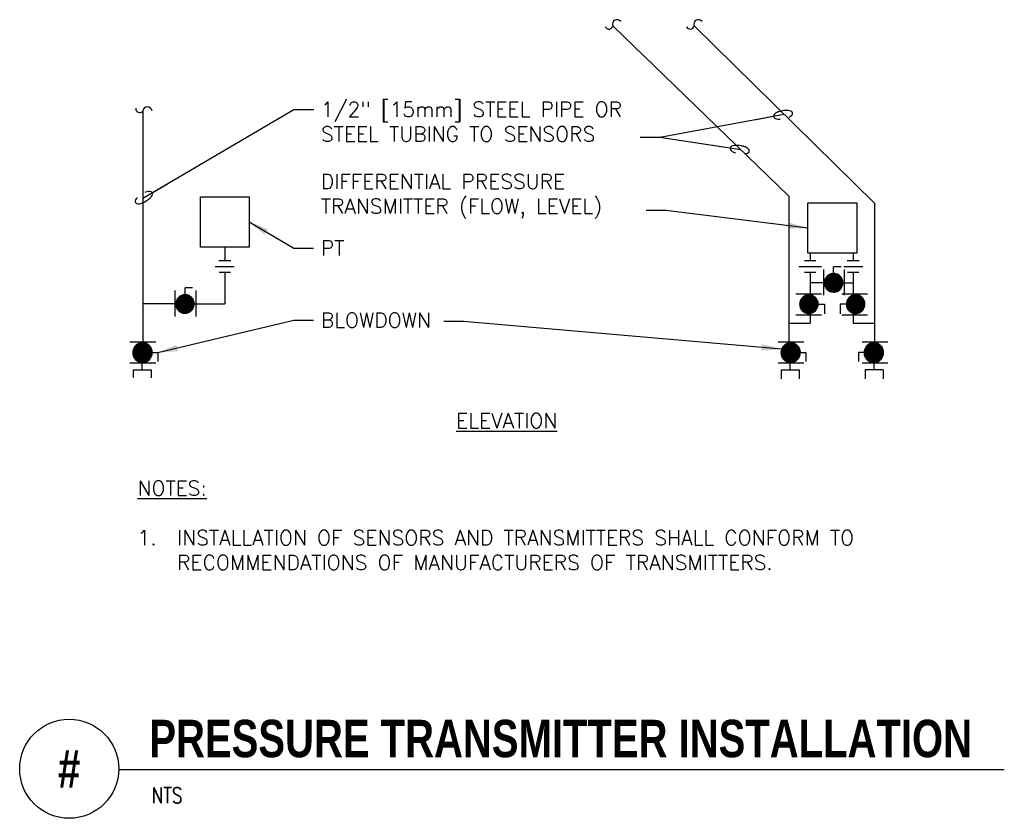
# Model space of a CAD drawing. Header units: inches. Extents: x 0.69 to 6.9, y 0.19 to 5.23.
import ezdxf
from ezdxf.enums import TextEntityAlignment as Align

# ---------------------------------------------------------------- set-up
doc = ezdxf.new("R2010")
doc.units = ezdxf.units.IN
doc.header["$MEASUREMENT"] = 0
for name, color, linetype in [('M-DETL-DIMS', 2, 'Continuous'), ('M-DETL-MEDM', 4, 'Continuous'), ('M-DETL-TEXT', 2, 'Continuous'), ('M-DETL-THIN', 2, 'Continuous')]:
    doc.layers.add(name, color=color, linetype=linetype)
doc.styles.add('BOLD', font='bold.shx', dxfattribs={"width": 0.9})
doc.styles.add('Romans', font='romans.shx')
doc.dimstyles.new('VA-Lead', dxfattribs={"dimtxt": 0.09375, "dimasz": 0.125, "dimexe": 0.125, "dimexo": 0.03125, "dimgap": 0.02, "dimtad": 1, "dimdec": 5, "dimzin": 0, "dimdsep": 46, "dimlunit": 4, "dimtxsty": 'Romans', "dimcen": 0.125, "dimclrd": 256, "dimclre": 256, "dimclrt": 256, "dimadec": 0, "dimazin": 0, "dimtfac": 1, "dimtdec": 5, "dimtofl": 0, "dimtmove": 0, "dimatfit": 3, "dimfxl": 1, "dimfrac": 2, "dimtolj": 1, "dimtzin": 0, "dimlwd": -1, "dimlwe": -1, "dimarcsym": 0})
doc.dimstyles.new('VA-Loop', dxfattribs={"dimtxt": 0.09375, "dimasz": 0.18, "dimexe": 0.125, "dimexo": 0.0625, "dimgap": 0.09, "dimtad": 0, "dimtih": 1, "dimtoh": 1, "dimdec": 4, "dimzin": 0, "dimdsep": 46, "dimtxsty": 'Romans', "dimcen": 0.09, "dimclrd": 256, "dimclre": 256, "dimclrt": 256, "dimadec": 0, "dimazin": 0, "dimtfac": 1, "dimtdec": 4, "dimtofl": 0, "dimtmove": 0, "dimatfit": 3, "dimldrblk": 'dimloop1', "dimfxl": 1, "dimtolj": 1, "dimtzin": 0, "dimlwd": -1, "dimlwe": -1, "dimarcsym": 0})

# ---------------------------------------------------------------- blocks, each defined once
blk = doc.blocks.new('dimloop1')
blk.add_line((-0.383, 0), (-1, 0))
blk.add_lwpolyline([(0.15, -0.121, 0.038212), (0.207, -0.1, 0.102096), (0.278, -0.047, 0.184921), (0.296, 0, 0.184921), (0.278, 0.047, 0.102096), (0.207, 0.099, 0.060952), (0.115, 0.129, 0.047258), (-0.008, 0.14), (-0.078, 0.14, 0.047258), (-0.202, 0.129, 0.060952), (-0.294, 0.099, 0.102096), (-0.365, 0.047, 0.184921), (-0.383, 0, 0.184921), (-0.365, -0.047, 0.102096), (-0.294, -0.1, 0.060952), (-0.202, -0.129, 0.011023), (-0.173, -0.134, 0.047258)], format="xyb")

msp = doc.modelspace()

# ---------------------------------------------------------------- linework, layer by layer
at = {"layer": 'M-DETL-MEDM'}
for p, q in [((2.0423, 3.6698), (1.9224, 3.6698)), ((2.0201, 3.7062), (1.9446, 3.7062)), ((5.7495, 3.6698), (5.6074, 3.6698)), ((5.714, 3.7062), (5.6429, 3.7062)), ((5.8738, 3.6698), (5.8264, 3.6698)), ((5.8264, 3.6265), (5.8264, 3.6698)), ((6.0107, 3.6698), (5.8908, 3.6698)), ((5.9885, 3.7062), (5.913, 3.7062)), ((2.0179, 3.6333), (1.9468, 3.6333)), ((5.714, 3.6333), (5.6429, 3.6333)), ((5.762, 3.6532), (5.762, 3.4904)), ((5.8938, 3.6532), (5.8938, 3.4904)), ((5.9863, 3.6333), (5.9152, 3.6333)), ((1.6669, 3.5193), (1.6669, 3.3564)), ((1.7313, 3.4926), (1.7313, 3.5363)), ((1.7787, 3.5363), (1.7313, 3.5363)), ((1.7987, 3.5193), (1.7987, 3.3564)), ((5.7499, 3.4959), (5.587, 3.4959)), ((6.0407, 3.4959), (5.8779, 3.4959)), ((5.7285, 3.4335), (5.7682, 3.4335)), ((5.7682, 3.4335), (5.7682, 3.3721)), ((5.8679, 3.4335), (5.8679, 3.3721)), ((5.9062, 3.4335), (5.8679, 3.4335)), ((5.7499, 3.3641), (5.587, 3.3641)), ((6.0407, 3.3641), (5.8779, 3.3641)), ((1.5462, 3.1936), (1.3834, 3.1936)), ((5.6386, 3.1936), (5.4757, 3.1936)), ((6.1692, 3.1934), (6.0063, 3.1934)), ((1.525, 3.1275), (1.5596, 3.1275)), ((1.5596, 3.1275), (1.5596, 3.0708)), ((5.6168, 3.1275), (5.6522, 3.1275)), ((5.6522, 3.1275), (5.6522, 3.0708)), ((6.0201, 3.1275), (5.9839, 3.1275)), ((5.9839, 3.1275), (5.9839, 3.0708)), ((1.5462, 3.0618), (1.3834, 3.0618)), ((5.6386, 3.0618), (5.4757, 3.0618)), ((6.1692, 3.0616), (6.0063, 3.0616)), ((1.4037, 3.0196), (1.517, 3.0196)), ((1.4037, 3.0196), (1.4037, 2.9708)), ((1.517, 3.0196), (1.517, 2.9674)), ((5.4963, 3.0196), (5.4963, 2.9611)), ((5.4963, 3.0196), (5.6096, 3.0196)), ((5.6096, 3.0196), (5.6096, 2.9611)), ((6.1398, 3.0196), (6.0265, 3.0196)), ((6.0265, 3.0196), (6.0265, 2.9611)), ((6.1398, 3.0196), (6.1398, 2.9611))]:
    msp.add_line(p, q, dxfattribs=at)
for points in [[(1.8281, 4.1113), (2.1366, 4.1113), (2.1366, 3.7935), (1.8281, 3.7935)], [(5.6638, 4.0732), (5.9723, 4.0732), (5.9723, 3.7554), (5.6638, 3.7554)]]:
    msp.add_lwpolyline(points, close=True, dxfattribs=at)
at = {"layer": 'M-DETL-TEXT'}
msp.add_line((1.3125, 0.4951), (6.9044, 0.4951), dxfattribs=at)
msp.add_circle((1, 0.5), 0.3125, dxfattribs=at)
for centre, radius, start, end in [((4.4594, 5.2001), 0.0295, 37.28503, 199.28259), ((4.973, 5.2001), 0.0295, 37.28503, 199.28259), ((4.407, 5.1955), 0.0251, 207.97589, 348.26481), ((4.9206, 5.1955), 0.0251, 206.23629, 348.26481), ((1.4452, 4.6684), 0.0251, 173.21847, 321.47099), ((1.494, 4.649), 0.0295, 10.49121, 172.48877)]:
    msp.add_arc(centre, radius, start, end, dxfattribs=at)
at = {"layer": 'M-DETL-THIN'}
for p, q in [((4.4316, 5.1904), (5.5437, 4.116)), ((4.9452, 5.1904), (6.0854, 4.071)), ((1.4648, 4.6528), (1.4648, 3.188)), ((5.5437, 4.116), (5.5437, 3.188)), ((6.0854, 4.071), (6.0854, 3.1889)), ((1.9823, 3.7935), (1.9823, 3.7062)), ((5.6785, 3.7554), (5.6785, 3.7062)), ((5.9507, 3.7554), (5.9507, 3.7062)), ((1.9823, 3.6333), (1.9823, 3.4348)), ((5.6785, 3.6333), (5.6785, 3.4915)), ((5.9507, 3.6333), (5.9507, 3.4901)), ((5.7679, 3.5683), (5.6785, 3.5683)), ((5.885, 3.5683), (5.9507, 3.5683)), ((1.6728, 3.4348), (1.4648, 3.4348)), ((1.7898, 3.4348), (1.9823, 3.4348)), ((5.6785, 3.3755), (5.6785, 3.3143)), ((5.9507, 3.3769), (5.9507, 3.3143)), ((5.5437, 3.3143), (5.6785, 3.3143)), ((5.9507, 3.3143), (6.0854, 3.3143)), ((1.4604, 3.0196), (1.4604, 3.066)), ((5.5529, 3.0196), (5.5529, 3.066)), ((6.0832, 3.0196), (6.0832, 3.066))]:
    msp.add_line(p, q, dxfattribs=at)

# ---------------------------------------------------------------- texts
at = {"layer": 'M-DETL-DIMS', "char_height": 0.09375, "attachment_point": 1, "style": 'Romans'}
for s, insert, width in [('{\\LNOTES:\\P\\P}1. ', (1.4312, 2.3185), 7.385117), ('{\\L\\P\\P}INSTALLATION OF SENSORS AND TRANSMITTERS SHALL CONFORM TO RECOMMENDATIONS OF MANUFACTURERS OF TRANSMITTERS.', (1.6812, 2.3185), 5.385117)]:
    msp.add_mtext(s, dxfattribs=dict(at, insert=insert, width=width))
at = {"layer": 'M-DETL-TEXT', "width": 0.8}
for s, height, style, p in [('PRESSURE TRANSMITTER INSTALLATION', 0.23622, 'BOLD', (1.5062, 0.5732)), ('NTS', 0.09843, 'Romans', (1.5201, 0.2834))]:
    msp.add_text(s, height=height, dxfattribs=dict(at, style=style)).set_placement(p)
at = {"layer": 'M-DETL-TEXT', "style": 'BOLD', "width": 0.8}
msp.add_text('#', height=0.2362, dxfattribs=at).set_placement((1, 0.5), align=Align.MIDDLE)
at = {"layer": 'M-DETL-TEXT', "char_height": 0.09375, "attachment_point": 1, "style": 'Romans'}
for s, insert, width in [('1/2" [15mm] STEEL PIPE OR  STEEL TUBING TO SENSORS', (2.5897, 4.7107), 2.16177), ('DIFFERENTIAL PRESSURE TRANSMITTER (FLOW, LEVEL)', (2.5887, 4.2551), 1.995536), ('PT', (2.5887, 3.8348), 0.142857), ('BLOWDOWN', (2.5887, 3.3795), 0.736607), ('{\\LELEVATION}', (3.4431, 2.7447), 0.709821)]:
    msp.add_mtext(s, dxfattribs=dict(at, insert=insert, width=width))

# ---------------------------------------------------------------- meshes
at = {"layer": 'M-DETL-MEDM'}
mesh = msp.add_polyface(dxfattribs=at)
corners = [(5.7944, 3.5193), (5.7889, 3.5238), (5.8049, 3.5139), (5.7851, 3.5269), (5.8071, 3.5132), (5.7803, 3.5327), (5.8158, 3.5107), (5.7775, 3.5363), (5.8191, 3.5104), (5.7745, 3.542), (5.8264, 3.5098), (5.772, 3.5467), (5.831, 3.5102), (5.7705, 3.552), (5.8371, 3.5107), (5.7689, 3.5576), (5.8422, 3.5122), (5.7684, 3.5632), (5.848, 3.5139), (5.7679, 3.5683), (5.8522, 3.516), (5.7685, 3.5751), (5.8585, 3.5193), (5.7689, 3.5789), (5.8613, 3.5216), (5.7712, 3.5868), (5.8678, 3.5269), (5.772, 3.5898), (5.8697, 3.5293), (5.7762, 3.5978), (5.8754, 3.5363), (5.7775, 3.6003), (5.8767, 3.5388), (5.7832, 3.6073), (5.8809, 3.5467), (5.7851, 3.6097), (5.8817, 3.5497), (5.7916, 3.6149), (5.884, 3.5576), (5.7944, 3.6173), (5.8843, 3.5615), (5.885, 3.5683), (5.8007, 3.6205), (5.885, 3.5683), (5.8845, 3.5733), (5.8049, 3.6227), (5.884, 3.5789), (5.8107, 3.6244), (5.8824, 3.5845), (5.8158, 3.6258), (5.8809, 3.5898), (5.8219, 3.6264), (5.8784, 3.5946), (5.8264, 3.6268), (5.8754, 3.6003), (5.8338, 3.6261), (5.8726, 3.6038), (5.8371, 3.6258), (5.8678, 3.6097), (5.8458, 3.6233), (5.864, 3.6128), (5.848, 3.6227), (5.8585, 3.6173)]
mesh.append_faces([[corners[k] for k in face] for face in [(0, 0, 2, 1), (1, 2, 4, 3), (3, 4, 6, 5), (5, 6, 8, 7), (7, 8, 10, 9), (9, 10, 12, 11), (11, 12, 14, 13), (13, 14, 16, 15), (15, 16, 18, 17), (17, 18, 20, 19), (19, 20, 22, 21), (21, 22, 24, 23), (23, 24, 26, 25), (25, 26, 28, 27), (27, 28, 30, 29), (29, 30, 32, 31), (31, 32, 34, 33), (33, 34, 36, 35), (35, 36, 38, 37), (37, 38, 40, 39), (39, 40, 43, 42), (42, 41, 44, 45), (45, 44, 46, 47), (47, 46, 48, 49), (49, 48, 50, 51), (51, 50, 52, 53), (53, 52, 54, 55), (55, 54, 56, 57), (57, 56, 58, 59), (59, 58, 60, 61), (61, 60, 62, 62)]], dxfattribs={"vtx0": -1, "vtx2": -1})
mesh = msp.add_polyface(dxfattribs=at)
corners = [(1.6993, 3.3858), (1.6937, 3.3904), (1.7098, 3.3804), (1.6899, 3.3934), (1.712, 3.3798), (1.6852, 3.3993), (1.7207, 3.3773), (1.6823, 3.4028), (1.724, 3.377), (1.6794, 3.4085), (1.7313, 3.3763), (1.6769, 3.4133), (1.7359, 3.3767), (1.6754, 3.4186), (1.742, 3.3773), (1.6738, 3.4242), (1.7471, 3.3787), (1.6733, 3.4298), (1.7529, 3.3804), (1.6728, 3.4348), (1.7571, 3.3826), (1.6734, 3.4416), (1.7633, 3.3858), (1.6738, 3.4455), (1.7662, 3.3882), (1.676, 3.4534), (1.7727, 3.3934), (1.6769, 3.4564), (1.7746, 3.3958), (1.681, 3.4643), (1.7803, 3.4028), (1.6823, 3.4668), (1.7816, 3.4053), (1.688, 3.4739), (1.7857, 3.4133), (1.6899, 3.4762), (1.7866, 3.4163), (1.6964, 3.4815), (1.7889, 3.4242), (1.6993, 3.4838), (1.7892, 3.4281), (1.7898, 3.4348), (1.7056, 3.4871), (1.7898, 3.4348), (1.7894, 3.4399), (1.7098, 3.4892), (1.7889, 3.4455), (1.7156, 3.4909), (1.7872, 3.4511), (1.7207, 3.4924), (1.7857, 3.4564), (1.7268, 3.4929), (1.7833, 3.4611), (1.7313, 3.4933), (1.7803, 3.4668), (1.7386, 3.4927), (1.7774, 3.4704), (1.742, 3.4924), (1.7727, 3.4762), (1.7507, 3.4899), (1.7689, 3.4793), (1.7529, 3.4892), (1.7633, 3.4838)]
mesh.append_faces([[corners[k] for k in face] for face in [(0, 0, 2, 1), (1, 2, 4, 3), (3, 4, 6, 5), (5, 6, 8, 7), (7, 8, 10, 9), (9, 10, 12, 11), (11, 12, 14, 13), (13, 14, 16, 15), (15, 16, 18, 17), (17, 18, 20, 19), (19, 20, 22, 21), (21, 22, 24, 23), (23, 24, 26, 25), (25, 26, 28, 27), (27, 28, 30, 29), (29, 30, 32, 31), (31, 32, 34, 33), (33, 34, 36, 35), (35, 36, 38, 37), (37, 38, 40, 39), (39, 40, 43, 42), (42, 41, 44, 45), (45, 44, 46, 47), (47, 46, 48, 49), (49, 48, 50, 51), (51, 50, 52, 53), (53, 52, 54, 55), (55, 54, 56, 57), (57, 56, 58, 59), (59, 58, 60, 61), (61, 60, 62, 62)]], dxfattribs={"vtx0": -1, "vtx2": -1})
mesh = msp.add_polyface(dxfattribs=at)
corners = [(5.6385, 3.3845), (5.633, 3.389), (5.649, 3.3791), (5.6292, 3.3921), (5.6512, 3.3784), (5.6245, 3.3979), (5.6599, 3.3759), (5.6216, 3.4014), (5.6632, 3.3756), (5.6186, 3.4071), (5.6706, 3.3749), (5.6162, 3.4119), (5.6751, 3.3754), (5.6146, 3.4172), (5.6812, 3.3759), (5.613, 3.4228), (5.6863, 3.3774), (5.6125, 3.4284), (5.6921, 3.3791), (5.612, 3.4335), (5.6963, 3.3812), (5.6127, 3.4402), (5.7026, 3.3845), (5.613, 3.4441), (5.7054, 3.3868), (5.6153, 3.452), (5.7119, 3.3921), (5.6162, 3.455), (5.7138, 3.3944), (5.6203, 3.463), (5.7195, 3.4014), (5.6216, 3.4655), (5.7208, 3.4039), (5.6273, 3.4725), (5.725, 3.4119), (5.6292, 3.4748), (5.7258, 3.4149), (5.6357, 3.4801), (5.7281, 3.4228), (5.6385, 3.4824), (5.7285, 3.4267), (5.7291, 3.4335), (5.6448, 3.4857), (5.7291, 3.4335), (5.7286, 3.4385), (5.649, 3.4879), (5.7281, 3.4441), (5.6548, 3.4895), (5.7265, 3.4497), (5.6599, 3.491), (5.725, 3.455), (5.666, 3.4916), (5.7225, 3.4598), (5.6706, 3.492), (5.7195, 3.4655), (5.6779, 3.4913), (5.7167, 3.469), (5.6812, 3.491), (5.7119, 3.4748), (5.6899, 3.4885), (5.7081, 3.4779), (5.6921, 3.4879), (5.7026, 3.4824)]
mesh.append_faces([[corners[k] for k in face] for face in [(0, 0, 2, 1), (1, 2, 4, 3), (3, 4, 6, 5), (5, 6, 8, 7), (7, 8, 10, 9), (9, 10, 12, 11), (11, 12, 14, 13), (13, 14, 16, 15), (15, 16, 18, 17), (17, 18, 20, 19), (19, 20, 22, 21), (21, 22, 24, 23), (23, 24, 26, 25), (25, 26, 28, 27), (27, 28, 30, 29), (29, 30, 32, 31), (31, 32, 34, 33), (33, 34, 36, 35), (35, 36, 38, 37), (37, 38, 40, 39), (39, 40, 43, 42), (42, 41, 44, 45), (45, 44, 46, 47), (47, 46, 48, 49), (49, 48, 50, 51), (51, 50, 52, 53), (53, 52, 54, 55), (55, 54, 56, 57), (57, 56, 58, 59), (59, 58, 60, 61), (61, 60, 62, 62)]], dxfattribs={"vtx0": -1, "vtx2": -1})
mesh = msp.add_polyface(dxfattribs=at)
corners = [(5.9335, 3.3845), (5.928, 3.389), (5.944, 3.3791), (5.9242, 3.3921), (5.9462, 3.3784), (5.9194, 3.3979), (5.9549, 3.3759), (5.9166, 3.4014), (5.9582, 3.3756), (5.9136, 3.4071), (5.9655, 3.3749), (5.9111, 3.4119), (5.9701, 3.3754), (5.9096, 3.4172), (5.9762, 3.3759), (5.908, 3.4228), (5.9813, 3.3774), (5.9075, 3.4284), (5.9871, 3.3791), (5.907, 3.4335), (5.9913, 3.3812), (5.9077, 3.4402), (5.9976, 3.3845), (5.908, 3.4441), (6.0004, 3.3868), (5.9103, 3.452), (6.0069, 3.3921), (5.9111, 3.455), (6.0088, 3.3944), (5.9153, 3.463), (6.0145, 3.4014), (5.9166, 3.4655), (6.0158, 3.4039), (5.9223, 3.4725), (6.02, 3.4119), (5.9242, 3.4748), (6.0208, 3.4149), (5.9307, 3.4801), (6.0231, 3.4228), (5.9335, 3.4824), (6.0234, 3.4267), (6.0241, 3.4335), (5.9398, 3.4857), (6.0241, 3.4335), (6.0236, 3.4385), (5.944, 3.4879), (6.0231, 3.4441), (5.9498, 3.4895), (6.0215, 3.4497), (5.9549, 3.491), (6.02, 3.455), (5.961, 3.4916), (6.0175, 3.4598), (5.9655, 3.492), (6.0145, 3.4655), (5.9729, 3.4913), (6.0117, 3.469), (5.9762, 3.491), (6.0069, 3.4748), (5.9849, 3.4885), (6.0031, 3.4779), (5.9871, 3.4879), (5.9976, 3.4824)]
mesh.append_faces([[corners[k] for k in face] for face in [(0, 0, 2, 1), (1, 2, 4, 3), (3, 4, 6, 5), (5, 6, 8, 7), (7, 8, 10, 9), (9, 10, 12, 11), (11, 12, 14, 13), (13, 14, 16, 15), (15, 16, 18, 17), (17, 18, 20, 19), (19, 20, 22, 21), (21, 22, 24, 23), (23, 24, 26, 25), (25, 26, 28, 27), (27, 28, 30, 29), (29, 30, 32, 31), (31, 32, 34, 33), (33, 34, 36, 35), (35, 36, 38, 37), (37, 38, 40, 39), (39, 40, 43, 42), (42, 41, 44, 45), (45, 44, 46, 47), (47, 46, 48, 49), (49, 48, 50, 51), (51, 50, 52, 53), (53, 52, 54, 55), (55, 54, 56, 57), (57, 56, 58, 59), (59, 58, 60, 61), (61, 60, 62, 62)]], dxfattribs={"vtx0": -1, "vtx2": -1})
mesh = msp.add_polyface(dxfattribs=at)
corners = [(1.4292, 3.076), (1.4233, 3.0807), (1.4402, 3.0703), (1.4193, 3.084), (1.4425, 3.0696), (1.4143, 3.0901), (1.4517, 3.067), (1.4113, 3.0938), (1.4552, 3.0666), (1.4082, 3.0998), (1.4629, 3.0659), (1.4056, 3.1048), (1.4677, 3.0664), (1.404, 3.1104), (1.4741, 3.067), (1.4023, 3.1163), (1.4794, 3.0685), (1.4018, 3.1222), (1.4855, 3.0703), (1.4013, 3.1275), (1.4899, 3.0725), (1.4019, 3.1346), (1.4966, 3.076), (1.4023, 3.1387), (1.4996, 3.0784), (1.4047, 3.147), (1.5064, 3.084), (1.4056, 3.1502), (1.5084, 3.0864), (1.41, 3.1586), (1.5144, 3.0938), (1.4113, 3.1612), (1.5158, 3.0964), (1.4173, 3.1686), (1.5201, 3.1048), (1.4193, 3.171), (1.521, 3.108), (1.4262, 3.1766), (1.5234, 3.1163), (1.4292, 3.179), (1.5238, 3.1204), (1.5244, 3.1275), (1.4358, 3.1825), (1.5244, 3.1275), (1.524, 3.1328), (1.4402, 3.1848), (1.5234, 3.1387), (1.4463, 3.1865), (1.5217, 3.1446), (1.4517, 3.1881), (1.5201, 3.1502), (1.4581, 3.1886), (1.5175, 3.1552), (1.4629, 3.1891), (1.5144, 3.1612), (1.4706, 3.1884), (1.5114, 3.1649), (1.4741, 3.1881), (1.5064, 3.171), (1.4832, 3.1854), (1.5024, 3.1743), (1.4855, 3.1848), (1.4966, 3.179)]
mesh.append_faces([[corners[k] for k in face] for face in [(0, 0, 2, 1), (1, 2, 4, 3), (3, 4, 6, 5), (5, 6, 8, 7), (7, 8, 10, 9), (9, 10, 12, 11), (11, 12, 14, 13), (13, 14, 16, 15), (15, 16, 18, 17), (17, 18, 20, 19), (19, 20, 22, 21), (21, 22, 24, 23), (23, 24, 26, 25), (25, 26, 28, 27), (27, 28, 30, 29), (29, 30, 32, 31), (31, 32, 34, 33), (33, 34, 36, 35), (35, 36, 38, 37), (37, 38, 40, 39), (39, 40, 43, 42), (42, 41, 44, 45), (45, 44, 46, 47), (47, 46, 48, 49), (49, 48, 50, 51), (51, 50, 52, 53), (53, 52, 54, 55), (55, 54, 56, 57), (57, 56, 58, 59), (59, 58, 60, 61), (61, 60, 62, 62)]], dxfattribs={"vtx0": -1, "vtx2": -1})
mesh = msp.add_polyface(dxfattribs=at)
corners = [(5.5218, 3.076), (5.5159, 3.0807), (5.5328, 3.0703), (5.5119, 3.084), (5.5351, 3.0696), (5.5069, 3.0901), (5.5442, 3.067), (5.5039, 3.0938), (5.5477, 3.0666), (5.5008, 3.0998), (5.5554, 3.0659), (5.4982, 3.1048), (5.5602, 3.0664), (5.4966, 3.1104), (5.5667, 3.067), (5.4949, 3.1163), (5.572, 3.0685), (5.4944, 3.1222), (5.5781, 3.0703), (5.4939, 3.1275), (5.5825, 3.0725), (5.4945, 3.1346), (5.5891, 3.076), (5.4949, 3.1387), (5.5922, 3.0784), (5.4973, 3.147), (5.599, 3.084), (5.4982, 3.1502), (5.601, 3.0864), (5.5025, 3.1586), (5.607, 3.0938), (5.5039, 3.1612), (5.6084, 3.0964), (5.5099, 3.1686), (5.6127, 3.1048), (5.5119, 3.171), (5.6136, 3.108), (5.5187, 3.1766), (5.616, 3.1163), (5.5218, 3.179), (5.6164, 3.1204), (5.617, 3.1275), (5.5284, 3.1825), (5.617, 3.1275), (5.6165, 3.1328), (5.5328, 3.1848), (5.616, 3.1387), (5.5389, 3.1865), (5.6143, 3.1446), (5.5442, 3.1881), (5.6127, 3.1502), (5.5507, 3.1886), (5.6101, 3.1552), (5.5554, 3.1891), (5.607, 3.1612), (5.5632, 3.1884), (5.604, 3.1649), (5.5667, 3.1881), (5.599, 3.171), (5.5758, 3.1854), (5.595, 3.1743), (5.5781, 3.1848), (5.5891, 3.179)]
mesh.append_faces([[corners[k] for k in face] for face in [(0, 0, 2, 1), (1, 2, 4, 3), (3, 4, 6, 5), (5, 6, 8, 7), (7, 8, 10, 9), (9, 10, 12, 11), (11, 12, 14, 13), (13, 14, 16, 15), (15, 16, 18, 17), (17, 18, 20, 19), (19, 20, 22, 21), (21, 22, 24, 23), (23, 24, 26, 25), (25, 26, 28, 27), (27, 28, 30, 29), (29, 30, 32, 31), (31, 32, 34, 33), (33, 34, 36, 35), (35, 36, 38, 37), (37, 38, 40, 39), (39, 40, 43, 42), (42, 41, 44, 45), (45, 44, 46, 47), (47, 46, 48, 49), (49, 48, 50, 51), (51, 50, 52, 53), (53, 52, 54, 55), (55, 54, 56, 57), (57, 56, 58, 59), (59, 58, 60, 61), (61, 60, 62, 62)]], dxfattribs={"vtx0": -1, "vtx2": -1})
mesh = msp.add_polyface(dxfattribs=at)
corners = [(6.047, 3.076), (6.0411, 3.0807), (6.058, 3.0703), (6.0371, 3.084), (6.0603, 3.0696), (6.0321, 3.0901), (6.0695, 3.067), (6.0291, 3.0938), (6.073, 3.0666), (6.026, 3.0998), (6.0807, 3.0659), (6.0234, 3.1048), (6.0855, 3.0664), (6.0218, 3.1104), (6.0919, 3.067), (6.0201, 3.1163), (6.0972, 3.0685), (6.0196, 3.1222), (6.1033, 3.0703), (6.0191, 3.1275), (6.1077, 3.0725), (6.0197, 3.1346), (6.1144, 3.076), (6.0201, 3.1387), (6.1174, 3.0784), (6.0225, 3.147), (6.1242, 3.084), (6.0234, 3.1502), (6.1262, 3.0864), (6.0278, 3.1586), (6.1322, 3.0938), (6.0291, 3.1612), (6.1336, 3.0964), (6.0351, 3.1686), (6.1379, 3.1048), (6.0371, 3.171), (6.1388, 3.108), (6.044, 3.1766), (6.1412, 3.1163), (6.047, 3.179), (6.1416, 3.1204), (6.1422, 3.1275), (6.0536, 3.1825), (6.1422, 3.1275), (6.1418, 3.1328), (6.058, 3.1848), (6.1412, 3.1387), (6.0641, 3.1865), (6.1395, 3.1446), (6.0695, 3.1881), (6.1379, 3.1502), (6.0759, 3.1886), (6.1353, 3.1552), (6.0807, 3.1891), (6.1322, 3.1612), (6.0884, 3.1884), (6.1292, 3.1649), (6.0919, 3.1881), (6.1242, 3.171), (6.101, 3.1854), (6.1202, 3.1743), (6.1033, 3.1848), (6.1144, 3.179)]
mesh.append_faces([[corners[k] for k in face] for face in [(0, 0, 2, 1), (1, 2, 4, 3), (3, 4, 6, 5), (5, 6, 8, 7), (7, 8, 10, 9), (9, 10, 12, 11), (11, 12, 14, 13), (13, 14, 16, 15), (15, 16, 18, 17), (17, 18, 20, 19), (19, 20, 22, 21), (21, 22, 24, 23), (23, 24, 26, 25), (25, 26, 28, 27), (27, 28, 30, 29), (29, 30, 32, 31), (31, 32, 34, 33), (33, 34, 36, 35), (35, 36, 38, 37), (37, 38, 40, 39), (39, 40, 43, 42), (42, 41, 44, 45), (45, 44, 46, 47), (47, 46, 48, 49), (49, 48, 50, 51), (51, 50, 52, 53), (53, 52, 54, 55), (55, 54, 56, 57), (57, 56, 58, 59), (59, 58, 60, 61), (61, 60, 62, 62)]], dxfattribs={"vtx0": -1, "vtx2": -1})

# ---------------------------------------------------------------- leaders
at = {"layer": 'M-DETL-TEXT'}
for points in [[(1.4648, 4.1022), (2.419, 4.6636), (2.544, 4.6636)], [(5.5153, 4.6307), (4.7292, 4.4865), (4.6042, 4.4865)], [(5.2417, 4.4078), (4.7292, 4.4865), (4.6042, 4.4865)]]:
    msp.add_leader(points, dimstyle='VA-Loop', dxfattribs=at)
for points in [[(5.6638, 3.9143), (4.7677, 4.0246), (4.6427, 4.0246)], [(2.1366, 3.9524), (2.4179, 3.7877), (2.5429, 3.7877)], [(1.5596, 3.1275), (2.4179, 3.3324), (2.5429, 3.3324)], [(5.4982, 3.1502), (3.4905, 3.3232), (3.3655, 3.3232)]]:
    msp.add_leader(points, dimstyle='VA-Lead', override={"dimgap": 0.02, "dimtad": 0}, dxfattribs=at)

doc.saveas('drawing.dxf')
